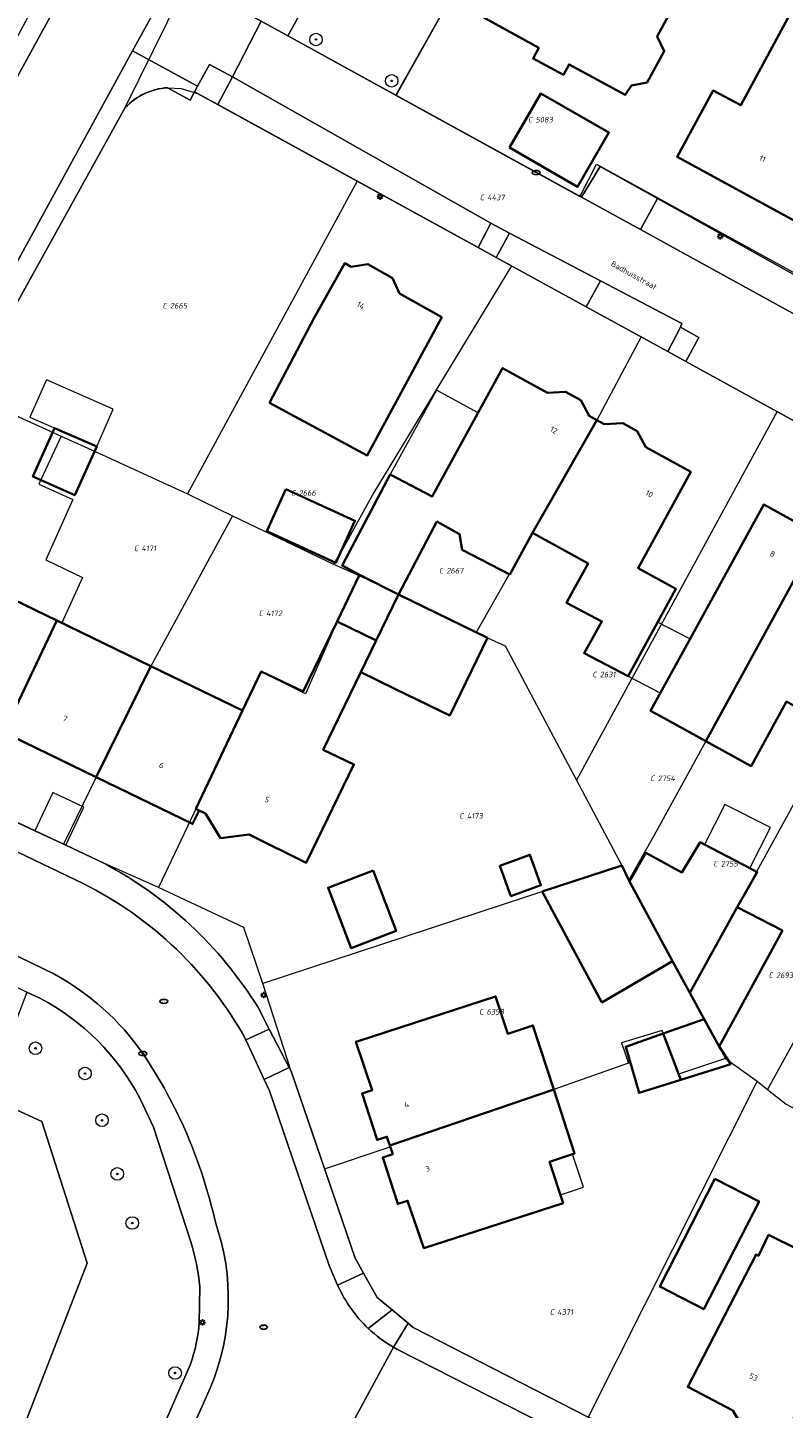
# Model space of a CAD drawing. Header units: metres. Extents: x 183765 to 187731, y 443805 to 446163.
# Tile 100 of 120: x 186608 to 186656, y 444672 to 444760. Entities that reach past the tile are written whole.
import ezdxf
from ezdxf.enums import TextEntityAlignment as Align

# ---------------------------------------------------------------- set-up
doc = ezdxf.new("R2010")
doc.units = ezdxf.units.M
doc.layers.get('0').update_dxf_attribs({"lineweight": 25})
for name, color, linetype, lineweight in [('B-WE-GR-BEPLANTING_CULTUUR_HEESTERS-GV', 90, 'Continuous', 18), ('B-WE-GR-BOOM-S', 253, 'Continuous', 25), ('B-WE-IE-MEUBILAIR-S', 7, 'Continuous', 25), ('B-WE-OG-BEBOUWING-GV', 7, 'Continuous', 35), ('B-WE-OG-BEBOUWING-T18', 10, 'Continuous', 18), ('B-WE-OG-BEBOUWING_LUIFEL-GV', 7, 'Continuous', 18), ('B-WE-OG-BEBOUWING_OVERBOUWING-GV', 7, 'Continuous', 18), ('B-WE-OG-TERREIN_BEGROEID-GV', 7, 'Continuous', 18), ('B-WE-OG-TERREIN_ERF-GV', 7, 'Continuous', 18), ('B-WE-OG-TOPOGRAFIE-T18', 10, 'Continuous', 18), ('B-WE-VH-GESLOTENVERHARDING_ASFALT-GV', 10, 'Continuous', 18), ('B-WE-VH-OPENVERHARDING_STRAATBAKSTEEN-GV', 90, 'Continuous', 18), ('B-WE-VH-OPENVERHARDING_TEGEL-GV', 90, 'Continuous', 18)]:
    doc.layers.add(name, color=color, linetype=linetype, lineweight=lineweight)
doc.layers.add('B-WE-KG-GRENS_PERCEEL-G', color=7, linetype='Continuous', lineweight=13, true_color=0xa55252)
doc.layers.add('B-WE-KG-GRENS_PERCEEL-S', color=7, linetype='Continuous', lineweight=25, true_color=0xa55252)
doc.styles.add('NLCS-ISO', font='NLCS-ISO.ttf')
doc.styles.add('NLCS-ISO-M200-T18', font='NLCS-ISO.ttf', dxfattribs={"height": 0.36})

# ---------------------------------------------------------------- blocks, each defined once
blk = doc.blocks.new('SIE-MEUBILAIR_PAAL_LICHTMAST-SO')
for points in [[(-0.62, 0), (-1, 0)], [(-0.71, 0.71), (-0.44, 0.44)], [(0, 1), (0, 0.62)], [(0.44, 0.44), (0.71, 0.71)], [(1, 0), (0.62, 0)], [(-0.71, -0.71), (-0.44, -0.44)], [(0, -0.62), (0, -1)], [(0.44, -0.44), (0.71, -0.71)]]:
    blk.add_lwpolyline(points)
blk.add_circle((0, 0), 0.5)
blk = doc.blocks.new('SIE-MEUBILAIR_PUT_RIOOLPUT-SO')
blk.add_ellipse((0, 0), major_axis=(1.25, 0), ratio=0.54)
at = {"style": 'NLCS-ISO'}
blk.add_text('ri', height=0.75, dxfattribs=at).set_placement((-0.04, 0.07), align=Align.MIDDLE_CENTER)
blk = doc.blocks.new('SIE-MEUBILAIR_PUT_KOLK-SO')
blk.add_ellipse((0, 0), major_axis=(1.25, 0), ratio=0.54)
at = {"style": 'NLCS-ISO'}
blk.add_text('klk', height=0.75, dxfattribs=at).set_placement((0.03, 0), align=Align.MIDDLE_CENTER)
blk = doc.blocks.new('SGR-BOOM_GBKN-SO')
at = {"linetype": 'ByBlock', "lineweight": 18}
h = blk.add_hatch(color=0, dxfattribs=at)
h.dxf.hatch_style = 1
edge = h.paths.add_edge_path()
edge.add_arc((0, 0), 0.25, 0, 360)
at = {"color": 0, "linetype": 'ByBlock', "lineweight": 18}
for radius in [2, 0.25]:
    blk.add_circle((0, 0), radius, dxfattribs=at)
at = {"color": 0, "linetype": 'ByBlock', "lineweight": 18, "style": 'NLCS-ISO'}
blk.add_attdef('SOORT', (2.5, 0), '', height=1.5, dxfattribs=at)
blk = doc.blocks.new('SKG-PERCEELNUMMER-SO')
at = {"style": 'NLCS-ISO', "oblique": 10, "flags": 1}
for tag, p in [('GEMEENTECODE', (0, 2.55)), ('PERCEELGROOTTE', (0, -2.45))]:
    blk.add_attdef(tag, text='', height=1.8, dxfattribs=at).set_placement(p, align=Align.MIDDLE_CENTER)
at = {"style": 'NLCS-ISO', "oblique": 10}
blk.add_attdef('SECTIE', text='', height=1.8, dxfattribs=at).set_placement((-0.5, 0), align=Align.MIDDLE_RIGHT)
blk.add_attdef('PERCEELNUMMER', text='', height=1.8, dxfattribs=at).set_placement((0.5, 0), align=Align.MIDDLE_LEFT)

msp = doc.modelspace()

# ---------------------------------------------------------------- linework, layer by layer
at = {"layer": 'B-WE-GR-BEPLANTING_CULTUUR_HEESTERS-GV', "flags": 128}
for points in [[(186620.738, 444756.903), (186619.283, 444757.698), (186618.516, 444756.295), (186618.324, 444755.943), (186619.814, 444755.126)], [(186638.417, 444746.918), (186637.227, 444747.56), (186636.423, 444746.011), (186637.572, 444745.38)], [(186650.508, 444740.274), (186649.329, 444740.927), (186648.523, 444739.37), (186649.681, 444738.735)]]:
    msp.add_lwpolyline(points, close=True, dxfattribs=at)
at = {"layer": 'B-WE-KG-GRENS_PERCEEL-G', "flags": 128}
for points in [[(186631.192, 444755.716), (186636.063, 444764.42), (186629.133, 444768.21), (186634.137, 444777.154), (186631.549, 444778.569), (186633.084, 444781.376), (186635.672, 444779.961), (186640.324, 444788.471), (186645.237, 444785.785), (186648.349, 444791.375)], [(186613.902, 444754.943), (186619.292, 444765.904)], [(186620.612, 444761.527), (186631.192, 444755.716)], [(186613.902, 444754.943), (186614.325, 444755.337), (186614.615, 444755.543), (186614.904, 444755.719), (186615.275, 444755.903), (186615.662, 444756.039), (186616.139, 444756.153), (186616.589, 444756.209)], [(186616.589, 444756.209), (186617.459, 444756.151), (186618.517, 444755.838)], [(186618.517, 444755.838), (186628.69, 444750.254)], [(186631.192, 444755.716), (186642.917, 444749.276)], [(186603.846, 444736.841), (186613.902, 444754.943)], [(186642.971, 444749.372), (186643.968, 444751.319), (186658.228, 444743.511), (186657.095, 444741.488)], [(186628.69, 444750.254), (186617.86, 444730.295)], [(186628.69, 444750.254), (186638.555, 444744.841)], [(186642.917, 444749.276), (186642.971, 444749.372)], [(186638.555, 444744.841), (186629.755, 444730.389), (186627.91, 444727.032), (186627.181, 444725.813)], [(186638.555, 444744.841), (186646.813, 444740.308)], [(186646.813, 444740.308), (186643.984, 444735.006), (186639.886, 444727.798), (186636.293, 444721.461)], [(186646.813, 444740.308), (186655.503, 444735.54)], [(186603.846, 444736.841), (186607.146, 444735.185), (186609.811, 444733.983)], [(186655.503, 444735.54), (186642.687, 444712.029)], [(186655.503, 444735.54), (186660.816, 444732.624)], [(186609.811, 444733.983), (186608.378, 444730.906), (186610.549, 444729.927), (186608.837, 444726.077), (186611.17, 444724.958), (186609.844, 444722.062), (186609.539, 444722.21), (186604.053, 444710.712)], [(186609.811, 444733.983), (186611.944, 444733.021), (186617.86, 444730.295)], [(186660.816, 444732.624), (186658.164, 444727.688), (186650.946, 444714.52), (186650.105, 444712.969), (186647.625, 444708.471), (186646.027, 444705.644)], [(186617.86, 444730.295), (186620.746, 444728.904)], [(186666.877, 444729.298), (186649.934, 444698.439)], [(186620.746, 444728.904), (186615.536, 444719.305), (186612.046, 444712.216), (186609.965, 444707.938)], [(186620.746, 444728.904), (186627.181, 444725.813)], [(186627.181, 444725.813), (186628.826, 444725.08), (186631.332, 444723.865)], [(186631.332, 444723.865), (186629.917, 444720.949), (186627.412, 444722.163), (186625.399, 444717.538), (186622.574, 444718.964), (186616.022, 444705.187)], [(186631.332, 444723.865), (186636.293, 444721.461)], [(186636.293, 444721.461), (186637.006, 444721.115), (186638.144, 444720.591), (186642.687, 444712.029)], [(186642.687, 444712.029), (186645.595, 444706.585)], [(186609.965, 444707.938), (186604.053, 444710.712)], [(186612.538, 444706.731), (186609.965, 444707.938)], [(186616.022, 444705.187), (186612.538, 444706.731)], [(186645.595, 444706.585), (186622.673, 444699.066)], [(186645.595, 444706.585), (186646.027, 444705.644)], [(186646.027, 444705.644), (186649.934, 444698.439)], [(186622.673, 444699.066), (186621.459, 444702.621), (186616.022, 444705.187)], [(186624.482, 444693.462), (186622.673, 444699.066)], [(186649.934, 444698.439), (186652.21, 444694.273)], [(186658.283, 444698.459), (186655.712, 444693.797), (186654.89, 444692.287)], [(186652.21, 444694.273), (186649.205, 444693.282), (186648.157, 444696.068), (186645.568, 444695.281), (186646.01, 444693.974), (186641.24, 444692.292), (186630.779, 444688.73)], [(186652.21, 444694.273), (186654.223, 444692.822)], [(186626.605, 444687.268), (186624.482, 444693.462)], [(186654.223, 444692.822), (186643.437, 444671.397)], [(186654.223, 444692.822), (186654.89, 444692.287)], [(186654.89, 444692.287), (186656.078, 444691.359), (186664.367, 444686.97)], [(186626.619, 444687.227), (186630.808, 444688.643)], [(186630.779, 444688.73), (186630.808, 444688.643)], [(186626.619, 444687.227), (186626.605, 444687.268)], [(186626.795, 444686.713), (186626.619, 444687.227)], [(186643.437, 444671.397), (186632.267, 444677.122), (186629.985, 444679.034), (186628.571, 444681.528), (186626.795, 444686.713)]]:
    msp.add_lwpolyline(points, dxfattribs=at)
at = {"layer": 'B-WE-OG-BEBOUWING-GV', "flags": 128}
for points in [[(186656.468, 444761.147), (186653.183, 444755.088), (186651.408, 444756.024), (186649.113, 444751.791), (186657.625, 444747.164), (186662.509, 444756.107), (186662.893, 444755.905), (186663.635, 444757.274), (186665.187, 444756.457), (186670.152, 444765.613)], [(186636.702, 444760.718), (186640.291, 444758.748), (186639.924, 444758.071), (186641.857, 444757.025), (186642.22, 444757.697), (186645.798, 444755.742), (186646.203, 444756.352), (186647.205, 444756.535), (186648.295, 444758.545), (186647.836, 444759.483), (186649.613, 444762.76)]]:
    msp.add_lwpolyline(points, dxfattribs=at)
for points in [[(186638.423, 444752.384), (186642.765, 444749.875), (186644.766, 444753.339), (186640.424, 444755.847)], [(186634.095, 444741.573), (186631.4, 444743.071), (186630.958, 444744.049), (186629.37, 444744.947), (186628.32, 444744.781), (186627.909, 444745.011), (186625.961, 444741.517), (186623.11, 444736.105), (186629.338, 444732.749)], [(186643.984, 444735.006), (186643.497, 444735.273), (186642.968, 444736.266), (186642.002, 444736.814), (186640.852, 444736.739), (186637.981, 444738.317), (186633.474, 444730.117), (186630.794, 444731.527), (186627.735, 444725.73), (186628.855, 444725.14), (186631.332, 444723.865), (186633.793, 444728.526), (186635.239, 444727.733), (186635.392, 444726.727), (186638.438, 444725.157), (186639.886, 444727.799)], [(186607.99, 444731.4), (186610.679, 444730.214), (186612.074, 444733.308), (186609.385, 444734.493)], [(186643.984, 444735.006), (186639.886, 444727.799), (186643.431, 444725.852), (186642.374, 444723.929), (186642.055, 444723.349), (186644.315, 444722.153), (186643.181, 444720.142), (186645.99, 444718.673), (186649.031, 444724.24), (186646.621, 444725.564), (186649.986, 444731.693), (186647.125, 444733.276), (186646.567, 444734.295), (186645.656, 444734.801), (186644.472, 444734.738)], [(186624.143, 444730.587), (186622.925, 444727.907), (186627.333, 444725.904), (186628.552, 444728.583)], [(186658.164, 444727.688), (186654.655, 444729.618), (186653.209, 444726.989), (186649.602, 444720.434), (186647.416, 444716.462), (186648.048, 444716.114), (186650.946, 444714.52)], [(186658.164, 444727.688), (186650.946, 444714.52), (186653.845, 444712.925), (186656.108, 444717.04), (186656.7, 444716.714), (186661.674, 444725.757)], [(186609.539, 444722.21), (186602.585, 444725.579), (186599.477, 444719.313), (186603.145, 444717.577), (186604.092, 444716.029), (186605.929, 444716.207), (186606.318, 444716.031), (186606.542, 444715.929)], [(186631.332, 444723.865), (186628.855, 444725.14), (186627.412, 444722.163), (186629.917, 444720.949)], [(186637.006, 444721.115), (186631.332, 444723.865), (186629.917, 444720.949), (186628.932, 444718.916), (186631.152, 444717.84), (186634.607, 444716.165)], [(186615.536, 444719.305), (186609.539, 444722.21), (186606.542, 444715.929), (186606.318, 444716.031), (186605.894, 444715.191), (186612.046, 444712.216)], [(186628.932, 444718.916), (186629.917, 444720.949), (186627.412, 444722.163), (186625.245, 444717.694), (186622.574, 444718.964), (186621.388, 444716.47), (186618.406, 444710.199), (186618.613, 444710.1), (186619.012, 444709.909), (186619.969, 444708.333), (186621.796, 444708.567), (186625.45, 444706.76), (186628.488, 444713.03), (186626.538, 444713.975)], [(186621.388, 444716.47), (186615.536, 444719.305), (186612.046, 444712.216), (186618.199, 444709.241), (186618.613, 444710.1), (186618.406, 444710.199)], [(186648.833, 444700.484), (186649.935, 444698.456), (186652.949, 444703.931), (186654.231, 444706.161), (186653.758, 444706.409), (186650.867, 444707.923), (186650.596, 444708.065), (186649.418, 444706.148), (186647.124, 444707.385), (186646.072, 444705.561)], [(186637.804, 444706.571), (186638.508, 444704.635), (186640.425, 444705.331), (186639.721, 444707.268)], [(186629.711, 444706.261), (186626.838, 444705.164), (186628.308, 444701.316), (186631.181, 444702.414)], [(186646.072, 444705.561), (186645.595, 444706.585), (186640.509, 444704.917), (186644.315, 444697.855), (186648.833, 444700.484)], [(186652.949, 444703.931), (186649.935, 444698.456), (186650.848, 444696.777), (186651.798, 444695.03), (186655.836, 444702.436)], [(186630.779, 444688.73), (186641.24, 444692.292), (186639.913, 444696.379), (186638.305, 444695.857), (186637.533, 444698.235), (186628.823, 444695.409), (186628.623, 444695.342), (186629.648, 444692.256), (186629.007, 444692.038), (186629.964, 444689.079), (186630.592, 444689.282)], [(186651.798, 444695.03), (186650.848, 444696.777), (186648.235, 444695.861), (186649.344, 444692.913), (186652.537, 444693.912)], [(186648.235, 444695.861), (186645.836, 444695.02), (186646.686, 444692.082), (186649.344, 444692.913)], [(186641.24, 444692.292), (186630.779, 444688.73), (186630.965, 444688.179), (186630.331, 444687.961), (186631.292, 444684.992), (186631.92, 444685.195), (186632.954, 444682.163), (186641.838, 444685.049), (186640.981, 444687.688), (186642.568, 444688.204)], [(186648.005, 444679.73), (186650.82, 444678.277), (186654.344, 444685.152), (186651.532, 444686.593)], [(186660.81, 444680.123), (186654.959, 444683.023), (186654.304, 444681.686), (186654.161, 444681.76), (186649.793, 444673.325), (186652.677, 444671.815), (186653.606, 444670.247), (186655.441, 444670.385), (186655.964, 444670.11)]]:
    msp.add_lwpolyline(points, close=True, dxfattribs=at)
at = {"layer": 'B-WE-OG-BEBOUWING_LUIFEL-GV', "flags": 128}
for points in [[(186636.412, 444735.463), (186633.759, 444736.921), (186630.821, 444731.575), (186630.794, 444731.527), (186633.474, 444730.117)], [(186647.869, 444722.112), (186645.99, 444718.673), (186648.044, 444717.602), (186649.602, 444720.434), (186649.933, 444721.036)], [(186653.758, 444706.409), (186655.075, 444709.013), (186652.163, 444710.485), (186650.867, 444707.923)], [(186642.447, 444688.165), (186640.981, 444687.688), (186641.667, 444685.577), (186643.133, 444686.054)]]:
    msp.add_lwpolyline(points, close=True, dxfattribs=at)
at = {"layer": 'B-WE-OG-BEBOUWING_OVERBOUWING-GV', "flags": 128}
for points in [[(186612.074, 444733.308), (186613.129, 444735.702), (186608.867, 444737.58), (186607.812, 444735.186)], [(186608.118, 444708.805), (186610.096, 444707.877), (186611.247, 444710.297), (186609.273, 444711.236)]]:
    msp.add_lwpolyline(points, close=True, dxfattribs=at)
at = {"layer": 'B-WE-OG-TERREIN_BEGROEID-GV', "flags": 128}
for points in [[(186608.447, 444698.115), (186607.624, 444698.515), (186607.101, 444697.148), (186605.075, 444691.851), (186608.575, 444690.246), (186611.477, 444681.208), (186605.116, 444664.862), (186604.375, 444663.442), (186609.583, 444661.383), (186611.773, 444660.52), (186611.933, 444660.968), (186612.03, 444660.947), (186618.051, 444674.772)], [(186618.083, 444682.569), (186615.693, 444689.895), (186614.847, 444691.704)], [(186618.62, 444677.428), (186618.662, 444679.708)]]:
    msp.add_lwpolyline(points, dxfattribs=at)
at = {"layer": 'B-WE-OG-TERREIN_BEGROEID-GV'}
for points in [[(186614.847, 444691.704, 0.153071), (186608.447, 444698.115)], [(186618.662, 444679.708, 0.04767), (186618.083, 444682.569)], [(186618.051, 444674.772, 0.068743), (186618.62, 444677.428)]]:
    msp.add_lwpolyline(points, format="xyb", dxfattribs=at)
at = {"layer": 'B-WE-OG-TERREIN_ERF-GV', "flags": 128}
for points in [[(186670.152, 444765.613), (186665.187, 444756.457), (186663.635, 444757.274), (186662.893, 444755.905), (186662.509, 444756.107), (186657.625, 444747.164), (186649.113, 444751.791), (186651.408, 444756.024), (186653.183, 444755.088), (186656.468, 444761.147)], [(186636.063, 444764.42), (186631.161, 444755.733), (186643.012, 444749.223), (186644.211, 444751.175), (186647.858, 444749.14), (186658.128, 444743.41), (186657.078, 444741.498), (186658.023, 444740.979), (186661.232, 444739.216), (186665.324, 444736.968), (186677.249, 444730.418), (186696.418, 444720.009), (186697.52, 444719.914), (186698.88, 444719.796), (186699.937, 444719.705), (186702.794, 444721.517), (186718.376, 444753.051), (186718.506, 444755.965), (186716.568, 444758.391), (186716.396, 444758.624), (186706.52, 444764.11)], [(186649.613, 444762.76), (186647.836, 444759.483), (186648.295, 444758.545), (186647.205, 444756.535), (186646.203, 444756.352), (186645.798, 444755.742), (186642.22, 444757.697), (186641.857, 444757.025), (186639.924, 444758.071), (186640.291, 444758.748), (186636.702, 444760.718)], [(186636.423, 444746.011), (186619.814, 444755.126), (186618.324, 444755.943), (186618.036, 444755.417), (186616.589, 444756.209)], [(186613.902, 444754.943), (186603.957, 444737.044), (186603.898, 444736.936), (186602.762, 444734.85), (186595.282, 444721.114), (186595.135, 444720.843)], [(186672.667, 444661.118), (186673.842, 444663.191), (186696.347, 444708.545), (186696.277, 444712.068), (186695.97, 444712.393), (186694.654, 444713.787), (186694.338, 444713.968), (186683.216, 444720.331), (186679.847, 444722.18), (186678.701, 444722.809), (186649.681, 444738.735), (186648.523, 444739.37), (186643.314, 444742.229), (186637.572, 444745.38), (186636.423, 444746.011)], [(186602.585, 444725.579), (186609.539, 444722.21), (186615.536, 444719.305), (186621.388, 444716.47), (186622.574, 444718.964), (186625.245, 444717.694), (186627.412, 444722.163), (186628.855, 444725.14), (186627.735, 444725.73), (186630.794, 444731.527), (186633.474, 444730.117), (186637.981, 444738.317), (186640.852, 444736.739), (186642.002, 444736.814), (186642.968, 444736.266), (186643.497, 444735.273), (186643.984, 444735.006), (186644.472, 444734.738), (186645.656, 444734.801), (186646.567, 444734.295), (186647.125, 444733.276), (186649.986, 444731.693), (186646.621, 444725.564), (186649.031, 444724.24), (186645.99, 444718.673), (186643.181, 444720.142), (186644.315, 444722.153), (186642.055, 444723.349), (186642.374, 444723.929), (186643.431, 444725.852), (186639.886, 444727.799), (186638.438, 444725.157), (186635.392, 444726.727), (186635.239, 444727.733), (186633.793, 444728.526), (186631.332, 444723.865), (186637.006, 444721.115), (186634.607, 444716.165), (186631.152, 444717.84), (186628.932, 444718.916), (186626.538, 444713.975), (186628.488, 444713.03), (186625.45, 444706.76), (186621.796, 444708.567), (186619.969, 444708.333), (186619.012, 444709.909), (186618.613, 444710.1), (186618.199, 444709.241), (186612.046, 444712.216), (186605.894, 444715.191)], [(186597.575, 444713.752), (186608.118, 444708.805), (186610.096, 444707.877), (186612.538, 444706.731)], [(186622.354, 444697.565), (186623.091, 444696.145), (186624.363, 444693.692), (186624.482, 444693.462), (186628.571, 444681.528), (186629.108, 444680.58), (186629.985, 444679.034), (186630.935, 444678.238), (186631.947, 444677.39), (186632.267, 444677.122), (186643.437, 444671.397), (186644.974, 444670.68), (186644.799, 444670.262), (186647.532, 444668.864), (186665.865, 444659.487)], [(186652.677, 444671.815), (186649.793, 444673.325), (186654.161, 444681.76), (186654.304, 444681.686), (186654.959, 444683.023), (186660.81, 444680.123), (186666.738, 444677.185), (186667.807, 444679.505), (186668.685, 444679.07), (186669.671, 444681.058), (186668.828, 444681.517), (186670.085, 444683.828), (186677.088, 444680.018), (186675.831, 444677.708), (186674.425, 444678.473), (186673.078, 444675.998), (186670.569, 444677.363), (186669.106, 444674.381), (186673.137, 444672.293), (186670.02, 444666.062)]]:
    msp.add_lwpolyline(points, dxfattribs=at)
at = {"layer": 'B-WE-OG-TERREIN_ERF-GV'}
for points in [[(186616.589, 444756.209, 0.189204), (186613.902, 444754.943)], [(186612.538, 444706.731, -0.131485), (186622.354, 444697.565)]]:
    msp.add_lwpolyline(points, format="xyb", dxfattribs=at)
at = {"layer": 'B-WE-OG-TERREIN_ERF-GV', "flags": 128}
for points in [[(186644.766, 444753.339), (186642.765, 444749.875), (186638.423, 444752.384), (186640.424, 444755.847)], [(186625.961, 444741.517), (186627.909, 444745.011), (186628.32, 444744.781), (186629.37, 444744.947), (186630.958, 444744.049), (186631.4, 444743.071), (186634.095, 444741.573), (186629.338, 444732.749), (186623.11, 444736.105)], [(186612.074, 444733.308), (186610.679, 444730.214), (186607.99, 444731.4), (186609.385, 444734.493)], [(186628.552, 444728.583), (186627.333, 444725.904), (186622.925, 444727.907), (186624.143, 444730.587)], [(186650.946, 444714.52), (186648.048, 444716.114), (186647.416, 444716.462), (186649.602, 444720.434), (186653.209, 444726.989), (186654.655, 444729.618), (186658.164, 444727.688), (186661.674, 444725.757), (186656.7, 444716.714), (186656.108, 444717.04), (186653.845, 444712.925)], [(186648.833, 444700.484), (186644.315, 444697.855), (186640.509, 444704.917), (186645.595, 444706.585), (186646.072, 444705.561), (186647.124, 444707.385), (186649.418, 444706.148), (186650.596, 444708.065), (186650.867, 444707.923), (186653.758, 444706.409), (186654.231, 444706.161), (186652.949, 444703.931), (186655.836, 444702.436), (186651.798, 444695.03), (186652.537, 444693.912), (186649.344, 444692.913), (186646.686, 444692.082), (186645.836, 444695.02), (186648.235, 444695.861), (186650.848, 444696.777), (186649.935, 444698.456)], [(186637.804, 444706.571), (186639.721, 444707.268), (186640.425, 444705.331), (186638.508, 444704.635)], [(186629.711, 444706.261), (186631.181, 444702.414), (186628.308, 444701.316), (186626.838, 444705.164)], [(186640.981, 444687.688), (186641.838, 444685.049), (186632.954, 444682.163), (186631.92, 444685.195), (186631.292, 444684.992), (186630.331, 444687.961), (186630.965, 444688.179), (186630.779, 444688.73), (186630.592, 444689.282), (186629.964, 444689.079), (186629.007, 444692.038), (186629.648, 444692.256), (186628.623, 444695.342), (186628.823, 444695.409), (186637.533, 444698.235), (186638.305, 444695.857), (186639.913, 444696.379), (186641.24, 444692.292), (186642.568, 444688.204)], [(186650.82, 444678.277), (186648.005, 444679.73), (186651.532, 444686.593), (186654.344, 444685.152)]]:
    msp.add_lwpolyline(points, close=True, dxfattribs=at)
at = {"layer": 'B-WE-VH-GESLOTENVERHARDING_ASFALT-GV', "flags": 128}
for points in [[(186611.217, 444705.436), (186599.755, 444710.927), (186597.324, 444705.491), (186609.372, 444699.646)], [(186627.453, 444679.806), (186626.908, 444681.067), (186623.098, 444692.208), (186622.767, 444692.93), (186621.598, 444695.474)], [(186644.182, 444669.13), (186631.223, 444675.736), (186631.123, 444675.791), (186631.024, 444675.847), (186627.564, 444669.491)], [(186627.564, 444669.491), (186631.024, 444675.847)], [(186619.322, 444673.246), (186615.247, 444664.101), (186613.756, 444660.546), (186612.382, 444656.605), (186610.867, 444650.366), (186610.757, 444649.28), (186615.854, 444647.951), (186616.276, 444649.661), (186617.223, 444652.756), (186618.759, 444656.958), (186620.688, 444661.537), (186622.659, 444665.831)]]:
    msp.add_lwpolyline(points, dxfattribs=at)
at = {"layer": 'B-WE-VH-GESLOTENVERHARDING_ASFALT-GV'}
for points in [[(186621.598, 444695.474, 0.151471), (186611.217, 444705.436)], [(186609.372, 444699.646, -0.117768), (186615.021, 444694.591)], [(186615.021, 444694.591, -0.093893), (186619.647, 444683.826)], [(186619.647, 444683.826, -0.186407), (186619.322, 444673.246)], [(186629.399, 444677.058, -0.09839), (186627.453, 444679.806)], [(186631.024, 444675.847, -0.058823), (186629.399, 444677.058)]]:
    msp.add_lwpolyline(points, format="xyb", dxfattribs=at)
at = {"layer": 'B-WE-VH-OPENVERHARDING_STRAATBAKSTEEN-GV', "flags": 128}
for points in [[(186661.232, 444855.983), (186644.719, 444825.886), (186642.974, 444822.706), (186639.142, 444815.721), (186637.287, 444812.341), (186635.698, 444809.417), (186634.674, 444807.539), (186624.545, 444788.951), (186618.236, 444777.374), (186618.156, 444777.228), (186617.03, 444775.172), (186613.656, 444769.012), (186613.556, 444768.83), (186609.347, 444761.145), (186606.541, 444756.021), (186592.731, 444730.579), (186591.576, 444728.451), (186589.173, 444724.024), (186594.184, 444721.711), (186601.697, 444735.431), (186602.837, 444737.513), (186614.365, 444758.564), (186617.057, 444763.478), (186638.501, 444802.616)], [(186656.904, 444741.593), (186646.77, 444747.159), (186643.012, 444749.223), (186631.161, 444755.733), (186624.27, 444759.518), (186622.581, 444760.446), (186620.738, 444756.903), (186637.227, 444747.56), (186638.417, 444746.918), (186644.224, 444743.886), (186649.422, 444741.172), (186649.329, 444740.927), (186650.508, 444740.274), (186649.681, 444738.735), (186678.701, 444722.809)]]:
    msp.add_lwpolyline(points, dxfattribs=at)
for points in [[(186631.549, 444778.569), (186629.529, 444779.673), (186628.886, 444778.496), (186627.945, 444779.003), (186619.594, 444763.785), (186620.533, 444763.265), (186619.818, 444761.963), (186622.581, 444760.446), (186624.27, 444759.518), (186629.133, 444768.21), (186634.137, 444777.154)], [(186620.738, 444756.903), (186619.814, 444755.126), (186636.423, 444746.011), (186637.227, 444747.56)], [(186643.012, 444749.223), (186646.77, 444747.159), (186647.858, 444749.14), (186644.211, 444751.175)], [(186647.858, 444749.14), (186646.77, 444747.159), (186656.904, 444741.593), (186657.078, 444741.498), (186658.128, 444743.41)], [(186638.417, 444746.918), (186637.572, 444745.38), (186643.314, 444742.229), (186644.224, 444743.886)], [(186644.224, 444743.886), (186643.314, 444742.229), (186648.523, 444739.37), (186649.329, 444740.927), (186649.422, 444741.172)]]:
    msp.add_lwpolyline(points, close=True, dxfattribs=at)
at = {"layer": 'B-WE-VH-OPENVERHARDING_TEGEL-GV', "flags": 128}
for points in [[(186629.133, 444768.21), (186624.27, 444759.518), (186631.161, 444755.733), (186636.063, 444764.42)], [(186622.581, 444760.446), (186619.818, 444761.963), (186618.878, 444762.48), (186617.057, 444763.478), (186614.365, 444758.564), (186618.516, 444756.295), (186619.283, 444757.698), (186620.738, 444756.903)], [(186609.347, 444761.145), (186608.243, 444761.753), (186607.819, 444760.984), (186605.453, 444756.609), (186606.541, 444756.021)], [(186607.101, 444697.148), (186604.898, 444698.065), (186600.36, 444686.899), (186591.577, 444690.459), (186584.083, 444671.804), (186582.567, 444672.4), (186581.749, 444670.32), (186608.822, 444659.324), (186609.583, 444661.383), (186604.375, 444663.442), (186605.116, 444664.862), (186611.477, 444681.208), (186608.575, 444690.246), (186605.075, 444691.851)], [(186623.091, 444696.145), (186621.598, 444695.474), (186622.767, 444692.93), (186624.363, 444693.692)], [(186624.482, 444693.462), (186624.363, 444693.692), (186622.767, 444692.93), (186623.098, 444692.208), (186626.908, 444681.067), (186627.453, 444679.806), (186629.108, 444680.58), (186628.571, 444681.528)], [(186632.267, 444677.122), (186631.947, 444677.39), (186631.024, 444675.847), (186631.123, 444675.791), (186631.223, 444675.736), (186644.182, 444669.13), (186644.412, 444669.51), (186644.799, 444670.262), (186644.974, 444670.68), (186643.437, 444671.397)]]:
    msp.add_lwpolyline(points, close=True, dxfattribs=at)
for points in [[(186616.589, 444756.209), (186618.036, 444755.417), (186618.324, 444755.943), (186618.516, 444756.295), (186614.365, 444758.564), (186602.837, 444737.513), (186603.898, 444736.936), (186603.957, 444737.044), (186613.902, 444754.943)], [(186612.538, 444706.731), (186610.096, 444707.877), (186608.118, 444708.805), (186597.575, 444713.752)], [(186596.72, 444712.381), (186597.541, 444711.988), (186598.207, 444711.669), (186599.755, 444710.927), (186611.217, 444705.436)], [(186609.372, 444699.646), (186597.324, 444705.491), (186595.741, 444706.091)], [(186595.13, 444704.434), (186595.96, 444704.182), (186605.5, 444699.547), (186607.624, 444698.515), (186608.447, 444698.115)], [(186621.598, 444695.474), (186623.091, 444696.145), (186622.354, 444697.565)], [(186614.847, 444691.704), (186615.693, 444689.895), (186618.083, 444682.569)], [(186629.985, 444679.034), (186629.108, 444680.58), (186627.453, 444679.806)], [(186618.662, 444679.708), (186618.62, 444677.428)], [(186629.399, 444677.058), (186630.935, 444678.238), (186629.985, 444679.034)], [(186631.947, 444677.39), (186630.935, 444678.238), (186629.399, 444677.058)], [(186631.024, 444675.847), (186631.947, 444677.39)], [(186618.051, 444674.772), (186612.03, 444660.947), (186611.933, 444660.968), (186611.773, 444660.52), (186611.06, 444658.522), (186610.591, 444657.21), (186608.996, 444650.809), (186608.767, 444649.687), (186610.757, 444649.28), (186610.867, 444650.366), (186612.382, 444656.605), (186613.756, 444660.546), (186615.247, 444664.101), (186619.322, 444673.246)]]:
    msp.add_lwpolyline(points, dxfattribs=at)
at = {"layer": 'B-WE-VH-OPENVERHARDING_TEGEL-GV'}
for points in [[(186613.902, 444754.943, -0.189204), (186616.589, 444756.209)], [(186622.354, 444697.565, 0.131485), (186612.538, 444706.731)], [(186611.217, 444705.436, -0.151471), (186621.598, 444695.474)], [(186615.021, 444694.591, 0.117768), (186609.372, 444699.646)], [(186608.447, 444698.115, -0.153071), (186614.847, 444691.704)], [(186619.647, 444683.826, 0.093893), (186615.021, 444694.591)], [(186619.322, 444673.246, 0.186407), (186619.647, 444683.826)], [(186618.083, 444682.569, -0.04767), (186618.662, 444679.708)], [(186627.453, 444679.806, 0.09839), (186629.399, 444677.058)], [(186618.62, 444677.428, -0.068743), (186618.051, 444674.772)], [(186629.399, 444677.058, 0.058823), (186631.024, 444675.847)]]:
    msp.add_lwpolyline(points, format="xyb", dxfattribs=at)

# ---------------------------------------------------------------- block references
at = {"layer": 'B-WE-GR-BOOM-S', "xscale": 0.2, "yscale": 0.2, "zscale": 0.2}
for p in [(186626.075, 444759.283), (186630.9, 444756.645), (186608.172, 444694.926), (186611.325, 444693.316), (186612.414, 444690.335), (186613.386, 444686.911), (186614.343, 444683.777), (186617.079, 444674.212)]:
    msp.add_blockref('SGR-BOOM_GBKN-SO', p, dxfattribs=at)
at = {"layer": 'B-WE-IE-MEUBILAIR-S', "xscale": 0.2, "yscale": 0.2, "zscale": 0.2}
for name, p in [('SIE-MEUBILAIR_PUT_KOLK-SO', (186640.126, 444750.79)), ('SIE-MEUBILAIR_PAAL_LICHTMAST-SO', (186630.156, 444749.263)), ('SIE-MEUBILAIR_PAAL_LICHTMAST-SO', (186651.867, 444746.724)), ('SIE-MEUBILAIR_PAAL_LICHTMAST-SO', (186622.732, 444698.329)), ('SIE-MEUBILAIR_PUT_RIOOLPUT-SO', (186616.357, 444697.917)), ('SIE-MEUBILAIR_PUT_KOLK-SO', (186615.021, 444694.591)), ('SIE-MEUBILAIR_PAAL_LICHTMAST-SO', (186618.827, 444677.438)), ('SIE-MEUBILAIR_PUT_RIOOLPUT-SO', (186622.73, 444677.133))]:
    msp.add_blockref(name, p, dxfattribs=at)
at = {"layer": 'B-WE-KG-GRENS_PERCEEL-S', "xscale": 0.2, "yscale": 0.2, "zscale": 0.2}
for p, values in [((186639.982, 444754.167), {'PERCEELNUMMER': '5083', 'SECTIE': 'C'}), ((186636.896, 444749.206), {'PERCEELNUMMER': '4437', 'SECTIE': 'C'}), ((186616.655, 444742.301), {'PERCEELNUMMER': '2665', 'SECTIE': 'C'}), ((186624.865, 444730.353), {'PERCEELNUMMER': '2666', 'SECTIE': 'C'}), ((186614.827, 444726.818), {'PERCEELNUMMER': '4171', 'SECTIE': 'C'}), ((186634.293, 444725.395), {'PERCEELNUMMER': '2667', 'SECTIE': 'C'}), ((186622.792, 444722.673), {'PERCEELNUMMER': '4172', 'SECTIE': 'C'}), ((186644.087, 444718.771), {'PERCEELNUMMER': '2631', 'SECTIE': 'C'}), ((186647.785, 444712.147), {'PERCEELNUMMER': '2754', 'SECTIE': 'C'}), ((186635.593, 444709.75), {'PERCEELNUMMER': '4173', 'SECTIE': 'C'}), ((186651.808, 444706.702), {'PERCEELNUMMER': '2755', 'SECTIE': 'C'}), ((186655.332, 444699.586), {'PERCEELNUMMER': '2693', 'SECTIE': 'C'}), ((186636.857, 444697.255), {'PERCEELNUMMER': '6358', 'SECTIE': 'C'}), ((186641.364, 444678.092), {'PERCEELNUMMER': '4371', 'SECTIE': 'C'})]:
    msp.add_blockref('SKG-PERCEELNUMMER-SO', p, dxfattribs=at).add_auto_attribs(values)

# ---------------------------------------------------------------- texts
at = {"layer": 'B-WE-OG-BEBOUWING-T18', "style": 'NLCS-ISO-M200-T18'}
for s, rotation, p in [('11', 331.5, (186654.563, 444751.674)), ('14', 330.5, (186628.933, 444742.322)), ('12', 330.4, (186641.251, 444734.366)), ('10', 331.1, (186647.345, 444730.297)), ('8', 331.2, (186655.205, 444726.462)), ('7', 334.2, (186610.058, 444715.954)), ('6', 334.2, (186616.211, 444712.979)), ('5', 333.7, (186622.956, 444710.782)), ('4', 17.9, (186631.864, 444691.328)), ('3', 17.9, (186633.19, 444687.246)), ('53', 332.4, (186653.989, 444673.95))]:
    msp.add_text(s, height=0.36, rotation=rotation, dxfattribs=at).set_placement(p, align=Align.MIDDLE)
at = {"layer": 'B-WE-OG-TOPOGRAFIE-T18', "style": 'NLCS-ISO-M200-T18'}
msp.add_text('Badhuisstraat', height=0.36, rotation=331.1, dxfattribs=at).set_placement((186646.363, 444744.24), align=Align.MIDDLE)

doc.saveas('drawing.dxf')
